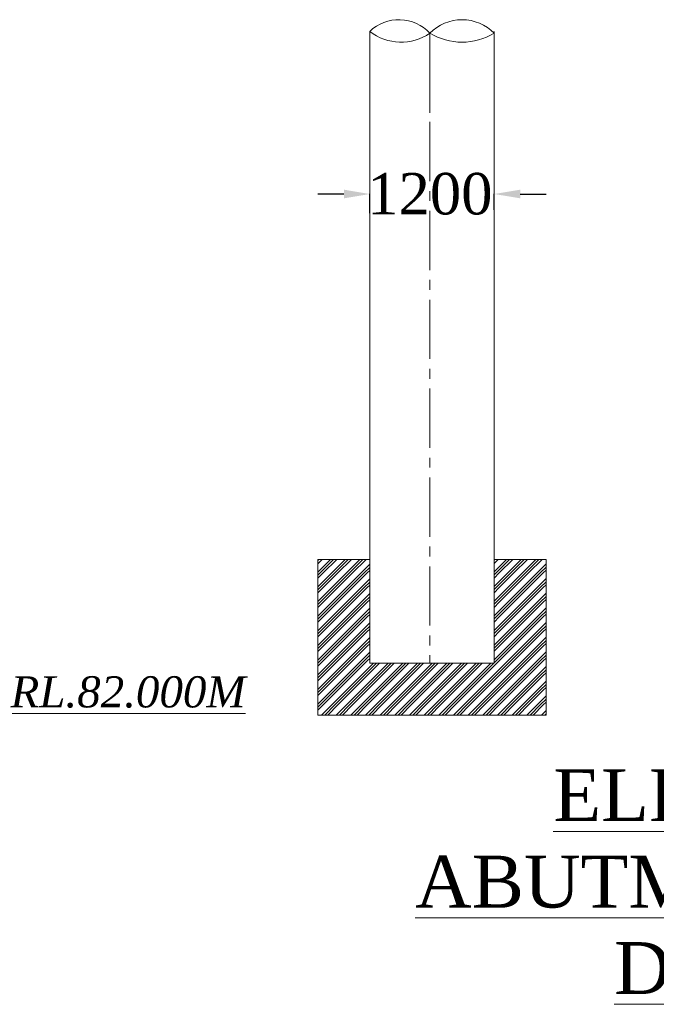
# Model space of a CAD drawing. Header units: millimetres. Extents: x 103078 to 25259364, y -3207472 to 1158446.
# Tile 14 of 40: x 13522600 to 13534876, y 1026796 to 1045791. Entities that reach past the tile are written whole.
import ezdxf

# ---------------------------------------------------------------- set-up
doc = ezdxf.new("R2010")
doc.units = ezdxf.units.MM
doc.header["$LTSCALE"] = 60
doc.header["$MEASUREMENT"] = 0
doc.linetypes.add('CENTER2', pattern=[28.575, 19.05, -3.175, 3.175, -3.175])
doc.layers.add('TEXT', color=7, linetype='Continuous')
doc.styles.add('PDF Arial Bold', font='times.ttf')
doc.dimstyles.get("Standard").update_dxf_attribs({"dimtxt": 400, "dimasz": 215, "dimexe": 0.18, "dimexo": 0.0625, "dimgap": 0.09, "dimtad": 0, "dimtih": 1, "dimtoh": 1, "dimdec": 0, "dimzin": 4, "dimdsep": 46, "dimtxsty": 'Standard', "dimblk": 'OPEN90', "dimcen": 0, "dimadec": 0, "dimazin": 1, "dimtfac": 1, "dimtdec": 0, "dimtix": 1, "dimtofl": 0, "dimtmove": 0, "dimatfit": 3, "dimldrblk": 'OPEN30', "dimfxl": 1, "dimtolj": 1, "dimtzin": 0, "dimarcsym": 0})

# ---------------------------------------------------------------- blocks, each defined once
blk = doc.blocks.new('*D559')
at = {"color": 0, "linetype": 'Continuous', "lineweight": -2, "ltscale": 2, "transparency": 16777216}
for p, q in [((13528852, 1042428), (13528352, 1042428)), ((13529352, 1042058), (13529352, 1042429)), ((13531752, 1042123), (13531752, 1042429)), ((13532252, 1042428), (13532752, 1042428))]:
    blk.add_line(p, q, dxfattribs=at)
at = {"color": 0, "linetype": 'Continuous', "lineweight": 9, "ltscale": 2, "transparency": 16777216}
for points in [[(13528852, 1042512), (13528852, 1042345), (13529352, 1042428)], [(13532252, 1042512), (13532252, 1042345), (13531752, 1042428)]]:
    blk.add_solid(points, dxfattribs=at)
at = {"layer": 'Defpoints', "color": 0, "linetype": 'Continuous', "lineweight": 9, "ltscale": 2, "transparency": 16777216}
for p in [(13531752, 1042428), (13531752, 1042122), (13529352, 1042058)]:
    blk.add_point(p, dxfattribs=at)
at = {"color": 0, "linetype": 'Continuous', "lineweight": 9, "ltscale": 2, "transparency": 16777216, "insert": (13530510, 1042428), "char_height": 500, "attachment_point": 5, "style": 'PDF Arial Bold'}
blk.add_mtext('\\A1;{\\H1.6x;1200}', dxfattribs=at)

msp = doc.modelspace()

# ---------------------------------------------------------------- hatches: boundary and pattern name
at = {"linetype": 'Continuous', "lineweight": 9, "ltscale": 2}
h = msp.add_hatch(dxfattribs=at)
h.set_pattern_fill('GOST_GROUND', scale=20)
h.set_pattern_definition([(45, (89346, 1459098.19), (282.8427125, 0), [400]), (45, (89406, 1459098.19), (282.8427125, 0), [400]), (45, (89466, 1459098.19), (282.8427125, 0), [400])])
h.paths.add_polyline_path([(13529351.5, 1035375.3), (13528351.5, 1035375.3), (13528351.5, 1032375.3), (13532751.5, 1032375.3), (13532751.5, 1035375.3), (13531751.5, 1035375.3), (13531751.5, 1033375.3), (13529351.5, 1033375.3)])

# ---------------------------------------------------------------- linework, layer by layer
at = {"linetype": 'CENTER2', "lineweight": 9}
for p, q in [((13529351.5, 1033375.3), (13529351.5, 1045565.7)), ((13530509.6, 1045532.1), (13530509.6, 1033375.3)), ((13529351.5, 1043996.7), (13529351.5, 1045131.9))]:
    msp.add_line(p, q, dxfattribs=at)
at = {"color": 7, "linetype": 'Continuous', "lineweight": 9}
for p, q in [((13529351.5, 1033375.3), (13529351.5, 1045565.7)), ((13529351.5, 1043996.7), (13529351.5, 1045565.7)), ((13531751.5, 1043996.7), (13531751.5, 1045565.7)), ((13531751.5, 1033375.3), (13531751.5, 1045532.1)), ((13529351.5, 1036313.6), (13529351.5, 1036855.2))]:
    msp.add_line(p, q, dxfattribs=at)
at = {"color": 7, "linetype": 'Continuous', "lineweight": 9, "ltscale": 2}
for p, q in [((13528351.5, 1032375.3), (13528351.5, 1035375.3)), ((13528351.5, 1035375.3), (13529351.5, 1035375.3)), ((13528636.1, 1035375.3), (13528351.5, 1035375.3)), ((13532751.5, 1035375.3), (13531751.5, 1035375.3)), ((13532751.5, 1032375.3), (13532751.5, 1035375.3)), ((13531751.5, 1033375.3), (13529351.5, 1033375.3)), ((13528351.5, 1032375.3), (13532751.5, 1032375.3))]:
    msp.add_line(p, q, dxfattribs=at)
for centre, radius, start, end in [((13529913.9, 1044976.7), 814.4, 42.99561, 133.67313), ((13531130.6, 1044918.2), 873.2, 44.6732, 135.3268), ((13529953.3, 1046330.9), 973.5, 231.81529, 304.85345), ((13531130.6, 1046554.2), 1196, 238.72225, 301.27775)]:
    msp.add_arc(centre, radius, start, end, dxfattribs=at)
at = {"layer": 'TEXT', "color": 7, "linetype": 'Continuous', "lineweight": 9, "ltscale": 1000}
msp.add_line((13530509.6, 1045532.1), (13530509.6, 1043996.7), dxfattribs=at)

# ---------------------------------------------------------------- texts
at = {"color": 7, "linetype": 'Continuous', "lineweight": 9, "ltscale": 2, "insert": (13526955.9, 1033123.7), "char_height": 600, "width": 3864.484, "attachment_point": 3, "style": 'PDF Arial Bold'}
msp.add_mtext('{\\fTimes New Roman|b0|i1|c0|p18;\\LRL.82.000M}', dxfattribs=at)
at = {"layer": 'TEXT', "linetype": 'Continuous', "lineweight": 9, "insert": (13530050.8, 1031329.6), "char_height": 1000, "width": 16165.276, "attachment_point": 1}
msp.add_mtext('\\pxqc,t31;{\\fTimes New Roman|b0|i0|c0|p18;\\L ELEVATION OF ABUTMENT ELEMENT DIRECTION}', dxfattribs=at)

# ---------------------------------------------------------------- dimensions: what is measured, and where the dimension line sits
at = {"color": 7, "linetype": 'Continuous', "lineweight": 9, "ltscale": 2}
dim = msp.add_linear_dim(base=(13531751.5, 1042428.5), p1=(13529351.5, 1042057.5), p2=(13531751.5, 1042122.5), text='{\\H1.6x;1200}', dimstyle='Standard', override={"dimtxt": 500, "dimasz": 500, "dimtxsty": 'PDF Arial Bold', "dimfxl": 300}, dxfattribs=at)
dim.commit()
dim.dimension.update_dxf_attribs({"geometry": '*D559', "text_midpoint": (13530509.6, 1042428.5), "dimtype": 160})

doc.saveas('drawing.dxf')
